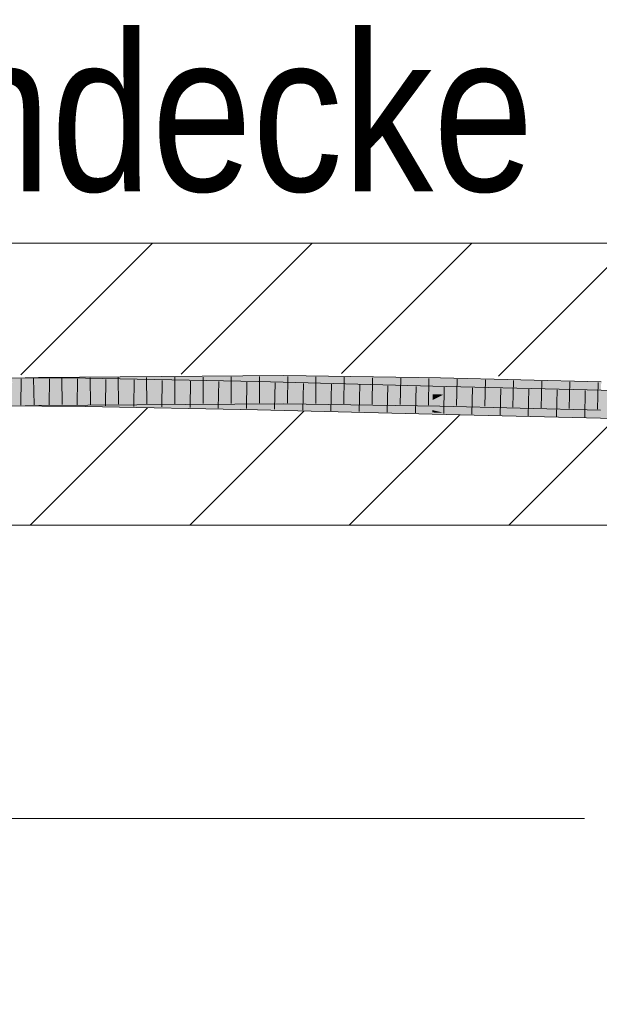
# Model space of a CAD drawing. Extents: x -620 to 300, y 62 to 1162.
# Tile 209 of 256: x 213.48 to 218.61, y 825.48 to 834.21. Entities that reach past the tile are written whole.
import ezdxf
from ezdxf.lldxf.tags import DXFTag

# ---------------------------------------------------------------- set-up
doc = ezdxf.new("R2010")
doc.units = 0
doc.layers.get('0').update_dxf_attribs({"lineweight": 13})
for name, color, linetype, lineweight, true_color in [('E_Detail_Beschriftung', 7, 'Continuous', 13, 0x009900), ('E_Detail_Wandschraffur', 7, 'Continuous', 5, 0xc0c0c0), ('E_Leerrohr 25-A06G955E8I', 7, 'Continuous', 9, 0xff8000), ('E_Leerrohr 25-Shading', 7, 'Continuous', 9, 0xff8000)]:
    doc.layers.add(name, color=color, linetype=linetype, lineweight=lineweight, true_color=true_color)
doc.layers.add('E_Detail_Linie_Text_Bem', color=7, linetype='Continuous', lineweight=13)
doc.styles.get("Standard").update_dxf_attribs({"font": 'ARIALN.TTF'})
tags = doc.linetypes.add('fein_strichliert', pattern=[4, 1, -2, 1]).pattern_tags.tags
tags[8:9] = [DXFTag(74, 4), DXFTag(75, 0), DXFTag(340, '0'), DXFTag(46, 0.0), DXFTag(50, 0.0), DXFTag(44, 0.0), DXFTag(45, 0.0)]
tags[6:7] = [DXFTag(74, 4), DXFTag(75, 0), DXFTag(340, '0'), DXFTag(46, 0.0), DXFTag(50, 0.0), DXFTag(44, 0.0), DXFTag(45, 0.0)]
tags[4:5] = [DXFTag(74, 4), DXFTag(75, 0), DXFTag(340, '0'), DXFTag(46, 0.0), DXFTag(50, 0.0), DXFTag(44, 0.0), DXFTag(45, 0.0)]

# ---------------------------------------------------------------- blocks, each defined once
blk = doc.blocks.new('Shading-A06G94UZ8I', base_point=(176.1374, 828.7108))
at = {"layer": 'E_Leerrohr 25-Shading', "color": 43, "true_color": 0xd7ab7f}
for points in [[(212.1133, 830.9612), (213.6421, 831.0013), (212.0249, 830.9955), (213.6415, 831.0379)], [(213.4628, 830.9966), (214.0575, 830.9942), (213.4624, 831.0332), (214.0579, 831.0308)], [(213.6421, 831.0013), (215.817, 831.0529), (213.6415, 831.0379)], [(215.817, 831.0529), (213.6421, 831.0013), (214.879, 831.0163), (213.676, 831.0015)], [(213.676, 831.0015), (213.8565, 831.0027), (214.879, 831.0163)], [(213.8565, 831.0027), (215.8169, 831.0162), (215.8169, 831.0287)], [(214.0579, 831.0308), (214.0575, 830.9942), (214.8797, 831.015), (214.8792, 830.998)], [(215.817, 831.0529), (214.879, 831.0163), (215.8169, 831.0287)], [(214.8792, 830.998), (215.591, 831.0012), (214.8797, 831.015)], [(217.205, 831.0125), (217.2055, 831.0338), (215.8169, 831.0287), (215.817, 831.0529)], [(215.8169, 831.0287), (215.8169, 831.0282), (217.1406, 831.0133)], [(215.8169, 831.0282), (217.205, 831.0125), (217.1406, 831.0133)], [(215.8169, 831.0282), (215.8169, 831.0162), (217.205, 831.0125), (217.2047, 830.9971)], [(217.2047, 830.9971), (218.6299, 830.9609), (217.205, 831.0125), (218.6303, 830.9759)], [(218.6303, 830.9759), (218.6309, 830.9976), (217.205, 831.0125), (217.2055, 831.0338)], [(214.8792, 830.998), (214.0575, 830.9942), (214.8786, 830.9783)], [(215.591, 831.0012), (214.8792, 830.998), (215.5902, 830.9653), (214.8786, 830.9783)], [(214.8786, 830.9783), (215.5902, 830.9647), (215.5902, 830.9653)], [(217.1379, 830.9244), (217.1388, 830.961), (215.5902, 830.9653), (215.591, 831.0012)], [(215.5902, 830.9647), (217.1379, 830.9244), (215.5902, 830.9653)], [(217.1379, 830.9244), (218.7542, 830.9224), (217.1388, 830.961)], [(218.7542, 830.9224), (217.1379, 830.9244), (218.7542, 830.9221), (217.3046, 830.9204)], [(217.3046, 830.9204), (218.7538, 830.8964), (218.7542, 830.9221)], [(217.6174, 830.9152), (217.3046, 830.9204), (218.7536, 830.8858)], [(218.7538, 830.8964), (217.6174, 830.9152), (218.7536, 830.8858)], [(215.8167, 830.8308), (215.8167, 830.8395), (213.645, 830.8245)], [(213.6456, 830.788), (215.8167, 830.8029), (213.645, 830.8245), (215.8167, 830.8308)], [(215.8167, 830.8308), (217.2009, 830.8002), (215.8167, 830.8395), (217.2012, 830.8145)], [(217.2012, 830.8145), (217.2013, 830.8204), (215.8167, 830.8395)], [(215.8167, 830.8029), (217.2005, 830.7838), (215.8167, 830.8308), (217.2009, 830.8002)], [(212.0249, 830.7455), (213.6456, 830.788), (212.1133, 830.7844), (213.645, 830.8245)], [(213.4647, 830.8198), (213.465, 830.7832), (214.0554, 830.8137), (214.055, 830.7808)], [(213.4647, 830.8198), (213.6452, 830.8179), (214.0555, 830.8174), (214.0554, 830.8154)], [(213.6452, 830.8179), (214.0554, 830.8137), (214.0554, 830.8154)], [(214.0554, 830.8137), (214.055, 830.7808), (214.8732, 830.7902), (214.8726, 830.7651)], [(214.0555, 830.8174), (214.0554, 830.8154), (214.8734, 830.7991), (214.8733, 830.7952)], [(214.0554, 830.8154), (214.0554, 830.8137), (214.8733, 830.7952), (214.8732, 830.7902)], [(215.5861, 830.7831), (215.5862, 830.7879), (214.0555, 830.8174)], [(214.8726, 830.7651), (215.5854, 830.7513), (214.8732, 830.7902), (215.5858, 830.7698)], [(214.8732, 830.7902), (215.5858, 830.7698), (214.8733, 830.7952), (215.586, 830.7776)], [(214.8733, 830.7952), (215.586, 830.7776), (214.8734, 830.7991), (215.5861, 830.7831)], [(215.5854, 830.7513), (217.1326, 830.7111), (215.5858, 830.7698), (217.1326, 830.7128)], [(215.5858, 830.7698), (217.1326, 830.7128), (215.586, 830.7776), (217.133, 830.7267)], [(215.5861, 830.7831), (215.586, 830.7776), (216.0786, 830.7681)], [(216.0786, 830.7681), (215.586, 830.7776), (217.1331, 830.7324), (215.8162, 830.77)], [(215.5862, 830.7879), (215.5861, 830.7831), (216.8663, 830.7528), (216.0786, 830.7681)], [(217.1335, 830.7477), (215.5862, 830.7879), (216.8663, 830.7528)], [(215.8162, 830.77), (217.133, 830.7267), (217.1331, 830.7324)], [(216.0786, 830.7681), (217.1331, 830.7324), (217.1332, 830.7358)], [(217.1332, 830.7358), (217.1334, 830.7455), (216.0786, 830.7681), (216.8663, 830.7528)], [(217.1334, 830.7455), (217.1335, 830.7477), (216.8663, 830.7528)], [(217.1332, 830.7358), (217.19, 830.7342), (217.1334, 830.7455), (217.1436, 830.7452)], [(217.1436, 830.7452), (217.1335, 830.7477), (217.1334, 830.7455)], [(217.1335, 830.7477), (217.2546, 830.7425), (218.7502, 830.709), (218.7502, 830.7053)], [(217.2546, 830.7425), (217.1335, 830.7477), (217.1436, 830.7452)], [(217.19, 830.7342), (217.9402, 830.7132), (217.1436, 830.7452), (217.2546, 830.7425)], [(217.2005, 830.7838), (218.6237, 830.7476), (217.2009, 830.8002), (218.6238, 830.7489)], [(217.2009, 830.8002), (218.6238, 830.7489), (217.2012, 830.8145), (218.6244, 830.7688)], [(217.2012, 830.8145), (218.6244, 830.7688), (217.2013, 830.8204), (218.6247, 830.7808)], [(218.6247, 830.7808), (218.6248, 830.7842), (217.2013, 830.8204)], [(217.2546, 830.7425), (217.9402, 830.7132), (218.7502, 830.7053), (218.7499, 830.6942)], [(217.1326, 830.7128), (217.3046, 830.707), (217.133, 830.7267), (217.2342, 830.7237)], [(217.1326, 830.7111), (217.3046, 830.707), (217.1326, 830.7128)], [(217.133, 830.7267), (217.2342, 830.7237), (217.1331, 830.7324), (217.2055, 830.7305)], [(217.1331, 830.7324), (217.2055, 830.7305), (217.1332, 830.7358), (217.19, 830.7342)], [(217.2054, 830.7305), (217.9402, 830.7132), (217.19, 830.7342)], [(218.7499, 830.6904), (218.7499, 830.6942), (217.2055, 830.7305), (217.2054, 830.7305)], [(217.2055, 830.7305), (217.2342, 830.7237), (218.7499, 830.6904), (218.7496, 830.6779)], [(217.2342, 830.7237), (217.3046, 830.707), (218.7496, 830.6779), (218.7495, 830.6724)]]:
    blk.add_solid(points, dxfattribs=at)
at = {"layer": 'E_Leerrohr 25-Shading', "color": 31, "true_color": 0xfabd7f}
for points in [[(213.6421, 831.0013), (213.6436, 830.9129), (213.8565, 831.0027), (213.8557, 830.9164)], [(213.8565, 831.0027), (213.8557, 830.9164), (214.0684, 831.0042), (214.0675, 830.9199)], [(214.0675, 830.9199), (215.8168, 830.9489), (214.0684, 831.0042), (215.8169, 831.0162)], [(217.204, 830.9575), (217.2047, 830.9971), (215.8168, 830.9489), (215.8169, 831.0162)], [(212.4876, 830.965), (212.4877, 830.9122), (213.4628, 830.9966), (214.0575, 830.9942)], [(212.4877, 830.9122), (213.4638, 830.9082), (214.0575, 830.9942), (214.0566, 830.9148)], [(213.4637, 830.9082), (213.6436, 830.9129), (213.4627, 830.9966), (213.6421, 831.0013)], [(215.8167, 830.8395), (215.8168, 830.9279), (213.645, 830.8245), (213.6436, 830.9129)], [(213.8557, 830.9164), (213.6436, 830.9129), (213.8557, 830.9144)], [(214.0675, 830.9199), (213.8557, 830.9164), (214.0675, 830.9158), (213.8557, 830.9144)], [(214.8772, 830.9176), (214.0566, 830.9148), (214.8769, 830.9057), (214.0565, 830.9108)], [(214.0566, 830.9148), (214.8772, 830.9176), (214.0575, 830.9942), (214.8786, 830.9783)], [(215.8168, 830.9279), (215.8168, 830.9489), (214.0675, 830.9158), (214.0675, 830.9199)], [(215.5892, 830.92), (214.8772, 830.9176), (215.5888, 830.9013), (214.8769, 830.9057)], [(214.8772, 830.9176), (215.5892, 830.92), (214.8786, 830.9783), (215.5902, 830.9647)], [(215.5892, 830.92), (215.5888, 830.9013), (217.1378, 830.9202), (217.137, 830.8865)], [(217.1378, 830.9202), (217.1379, 830.9244), (215.5892, 830.92), (215.5902, 830.9647)], [(217.2013, 830.8204), (217.203, 830.9088), (215.8167, 830.8395), (215.8168, 830.9279)], [(215.8168, 830.9489), (215.8168, 830.9279), (217.204, 830.9575), (217.2033, 830.9231)], [(215.8168, 830.9279), (217.203, 830.9088), (217.2033, 830.9231)], [(217.1378, 830.9202), (217.137, 830.8865), (217.3046, 830.9204), (217.235, 830.8856)], [(217.3046, 830.9204), (217.1379, 830.9244), (217.1378, 830.9202)], [(218.6284, 830.9099), (217.2033, 830.9231), (218.6276, 830.8809), (217.203, 830.9088)], [(217.204, 830.9575), (217.2033, 830.9231), (218.6298, 830.958), (218.6284, 830.9099)], [(218.6298, 830.958), (218.6299, 830.9609), (217.204, 830.9575), (217.2047, 830.9971)], [(217.3046, 830.9204), (217.235, 830.8856), (218.7536, 830.8858), (218.7533, 830.8727)], [(212.1133, 830.7844), (213.645, 830.8245), (212.1499, 830.8738), (213.6436, 830.9129)], [(213.6438, 830.9102), (213.4638, 830.9082), (214.0565, 830.9108), (214.0565, 830.9058)], [(213.4647, 830.8198), (214.0555, 830.8174), (213.4638, 830.9082), (214.0565, 830.9058)], [(214.0566, 830.9148), (213.6438, 830.9102), (214.0565, 830.9108)], [(215.5862, 830.7879), (215.5882, 830.8763), (214.0555, 830.8174), (214.0565, 830.9058)], [(214.8769, 830.9057), (214.0565, 830.9108), (214.8767, 830.8962), (214.0565, 830.9058)], [(214.0565, 830.9058), (215.5882, 830.8763), (215.5885, 830.8879)], [(215.5885, 830.8879), (215.5888, 830.9013), (214.8767, 830.8962), (214.8769, 830.9057)], [(217.1335, 830.7477), (217.1357, 830.836), (215.5862, 830.7879), (215.5882, 830.8763)], [(215.5882, 830.8763), (216.9285, 830.8459), (215.5885, 830.8879), (216.2628, 830.8777)], [(215.5882, 830.8763), (217.1357, 830.836), (216.9285, 830.8459)], [(216.2628, 830.8777), (215.8167, 830.8991), (215.5885, 830.8879), (215.5888, 830.9013)], [(217.137, 830.8865), (215.8167, 830.8991), (217.1366, 830.8729)], [(217.1366, 830.8729), (215.8167, 830.8991), (217.1364, 830.8646), (216.2628, 830.8777)], [(217.1364, 830.8646), (216.2628, 830.8777), (217.1358, 830.8412), (216.9285, 830.8459)], [(216.9285, 830.8459), (217.1357, 830.836), (217.1358, 830.8412)], [(218.7502, 830.709), (218.7519, 830.7974), (217.1335, 830.7477), (217.1357, 830.836)], [(217.1358, 830.8412), (217.1357, 830.836), (217.1457, 830.841)], [(217.1357, 830.836), (217.3972, 830.8356), (217.1457, 830.841)], [(218.7519, 830.7974), (218.7521, 830.8063), (217.1357, 830.836), (217.3972, 830.8356)], [(217.1914, 830.8639), (217.1364, 830.8646), (217.1457, 830.841), (217.1358, 830.8412)], [(217.2067, 830.8715), (217.1366, 830.8729), (217.1914, 830.8639), (217.1364, 830.8646)], [(217.235, 830.8856), (217.137, 830.8865), (217.2067, 830.8715), (217.1366, 830.8729)], [(217.3972, 830.8356), (217.1914, 830.8639), (217.1457, 830.841)], [(217.9424, 830.8534), (217.2067, 830.8715), (217.1914, 830.8639)], [(217.3972, 830.8356), (218.7526, 830.8334), (217.1914, 830.8639), (217.9424, 830.8534)], [(218.6248, 830.7842), (218.6273, 830.8726), (217.2013, 830.8204), (217.203, 830.9088)], [(217.203, 830.9088), (218.6273, 830.8726), (218.6276, 830.8809)], [(218.7533, 830.8727), (217.235, 830.8856), (218.7527, 830.8424), (217.2067, 830.8715)], [(218.7527, 830.8424), (217.2067, 830.8715), (218.7526, 830.8334), (217.2067, 830.8715)], [(218.7521, 830.8063), (218.7526, 830.8334), (217.3972, 830.8356)]]:
    blk.add_solid(points, dxfattribs=at)
blk = doc.blocks.new('Referenz-A06G955K8I')
at = {"layer": 'E_Detail_Linie_Text_Bem', "linetype": 'Continuous', "ltscale": 0.13}
for p, q in [((194.2728, 832.2265), (254.2509, 832.2265)), ((254.2509, 829.7265), (206.2728, 829.7265))]:
    blk.add_line(p, q, dxfattribs=at)
at = {"layer": 'E_Detail_Linie_Text_Bem', "color": 0, "linetype": 'Continuous', "ltscale": 0.13}
blk.add_line((212.1499, 827.1282), (218.4833, 827.1282), dxfattribs=at)
at = {"layer": 'E_Detail_Wandschraffur', "linetype": 'fein_strichliert', "ltscale": 0.13}
for p, q in [((213.4866, 831.0587), (214.6545, 832.2265)), ((216.3289, 831.0726), (217.4829, 832.2265)), ((214.9829, 829.7265), (215.9947, 830.7383)), ((217.8113, 829.7265), (218.7585, 830.6737))]:
    blk.add_line(p, q, dxfattribs=at)
at = {"layer": 'E_Detail_Wandschraffur', "linetype": 'ByBlock', "ltscale": 0.13}
for p, q in [((214.9078, 831.0656), (216.0687, 832.2265)), ((217.7192, 831.0486), (218.8971, 832.2265)), ((213.5687, 829.7265), (214.6101, 830.7679)), ((216.3971, 829.7265), (217.3733, 830.7027))]:
    blk.add_line(p, q, dxfattribs=at)
at = {"layer": 'E_Leerrohr 25-A06G955E8I', "linetype": 'Continuous', "ltscale": 0.13}
for p, q in [((213.6415, 831.0379), (211.5271, 830.9825)), ((214.0579, 831.0308), (212.4875, 831.0372)), ((213.4888, 831.0256), (213.4872, 830.7906)), ((213.5995, 831.0293), (213.6034, 830.7943)), ((215.817, 831.0529), (213.6415, 831.0379)), ((213.739, 831.0246), (213.7369, 830.7896)), ((213.8497, 831.0318), (213.8532, 830.7969)), ((213.9893, 831.0236), (213.9867, 830.7886)), ((215.591, 831.0012), (214.0579, 831.0308)), ((214.0999, 831.0336), (214.1029, 830.7986)), ((214.2395, 831.0198), (214.2364, 830.7848)), ((214.3502, 831.0353), (214.3527, 830.8003)), ((214.4896, 831.015), (214.4862, 830.78)), ((214.6004, 831.037), (214.6024, 830.802)), ((214.7398, 831.0101), (214.7359, 830.7752)), ((214.8506, 831.0387), (214.8522, 830.8037)), ((214.99, 831.0053), (214.9857, 830.7704)), ((215.1009, 831.0405), (215.102, 830.8055)), ((215.3511, 831.0422), (215.3517, 830.8072)), ((215.6013, 831.0439), (215.6015, 830.8089)), ((217.2055, 831.0337), (215.817, 831.0529)), ((215.8516, 831.0449), (215.8512, 830.8099)), ((216.102, 831.0415), (216.1008, 830.8065)), ((216.3523, 831.038), (216.3504, 830.803)), ((216.6027, 831.0345), (216.6, 830.7996)), ((216.8531, 831.0311), (216.8495, 830.7961)), ((217.1034, 831.0276), (217.0991, 830.7927)), ((218.6309, 830.9975), (217.2055, 831.0337)), ((217.3536, 831.0225), (217.3488, 830.7875)), ((217.6037, 831.0161), (217.5985, 830.7812)), ((217.8539, 831.0098), (217.8483, 830.7748)), ((218.104, 831.0034), (218.098, 830.7685)), ((215.2401, 831.0005), (215.2354, 830.7656)), ((215.4903, 830.9957), (215.4851, 830.7607)), ((217.1388, 830.961), (215.591, 831.0012)), ((215.7403, 830.9899), (215.735, 830.7549)), ((215.9903, 830.9834), (215.9848, 830.7484)), ((216.2403, 830.9769), (216.2347, 830.7419)), ((216.4902, 830.9704), (216.4846, 830.7354)), ((216.7402, 830.9638), (216.7344, 830.7289)), ((216.9901, 830.9573), (216.9843, 830.7224)), ((218.7542, 830.9224), (217.1388, 830.961)), ((217.24, 830.9511), (217.2343, 830.7161)), ((217.4898, 830.9451), (217.4843, 830.7102)), ((217.7397, 830.9391), (217.7343, 830.7042)), ((217.9895, 830.9332), (217.9844, 830.6982)), ((218.2393, 830.9272), (218.2344, 830.6922)), ((218.3541, 830.9971), (218.3477, 830.7621)), ((218.4891, 830.9212), (218.4845, 830.6863)), ((218.6042, 830.9907), (218.5975, 830.7558)), ((213.6456, 830.7879), (211.5346, 830.7326)), ((214.055, 830.7808), (212.4879, 830.7872)), ((215.8167, 830.8029), (213.6456, 830.7879)), ((215.5854, 830.7513), (214.055, 830.7808)), ((217.1326, 830.7111), (215.5854, 830.7513)), ((217.2005, 830.7838), (215.8167, 830.8029)), ((218.6238, 830.7476), (217.2005, 830.7838)), ((218.7495, 830.6724), (217.1326, 830.7111))]:
    blk.add_line(p, q, dxfattribs=at)
at = {"layer": 'E_Detail_Beschriftung', "linetype": 'Continuous', "ltscale": 0.13, "char_height": 1.4, "attachment_point": 1}
for s, insert in [('{\\fArial Narrow;Rohdecke}', (210.8123, 834.0873)), ('{\\fArial Narrow;Stahlbeton}', (205.2881, 826.9061))]:
    blk.add_mtext(s, dxfattribs=dict(at, insert=insert))

msp = doc.modelspace()

# ---------------------------------------------------------------- block references
at = {"color": 8, "lineweight": 25, "ltscale": 0.25, "true_color": 0x808080}
msp.add_blockref('Referenz-A06G955K8I', (0, 0), dxfattribs=at)
msp.add_blockref('Shading-A06G94UZ8I', (176.1374, 828.7108))

doc.saveas('drawing.dxf')
